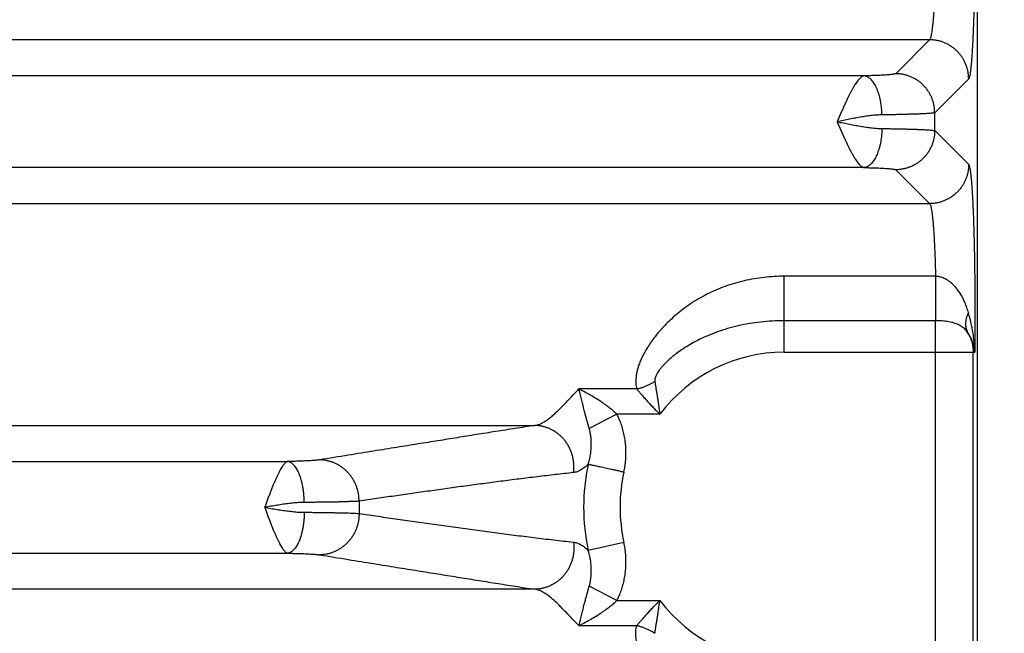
# Model space of a CAD drawing. Header units: inches. Extents: x 0 to 34, y 0 to 22.
# Tile 9 of 47: x 9.2 to 10.2, y 5.4 to 6. Entities that reach past the tile are written whole.
import ezdxf

# ---------------------------------------------------------------- set-up
doc = ezdxf.new("R2010")
doc.units = ezdxf.units.IN
doc.header["$LTSCALE"] = 1.87
doc.header["$MEASUREMENT"] = 0
doc.layers.get('0').update_dxf_attribs({"linetype": 'CONTINUOUS'})
doc.layers.add('DIMENSIONS', color=7, linetype='CONTINUOUS')
doc.styles.get("Standard").update_dxf_attribs({"font": 'txt', "width": 0.8})
doc.dimstyles.new('DIMSTYLE_1', dxfattribs={"dimtxt": 0.125, "dimasz": 0.18, "dimexe": 0.18, "dimexo": 0.0625, "dimgap": 0.09, "dimtad": 0, "dimtih": 1, "dimtoh": 1, "dimdec": 3, "dimzin": 4, "dimdsep": 46, "dimtxsty": 'STANDARD', "dimblk": '_FILLED', "dimblk1": '_FILLED', "dimblk2": '_FILLED', "dimcen": 0.09, "dimadec": 0, "dimazin": 0, "dimtp": 0.01, "dimtm": 0.01, "dimtfac": 1, "dimtdec": 3, "dimtofl": 0, "dimtmove": 0, "dimatfit": 3, "dimldrblk": '_FILLED', "dimfxl": 1, "dimtolj": 1, "dimtzin": 4, "dimarcsym": 0})

# ---------------------------------------------------------------- blocks, each defined once
blk = doc.blocks.new('_FILLED')
at = {"color": 0, "linetype": 'BYBLOCK'}
blk.add_solid([(0, 0), (-1, 0.1736), (-1, -0.1736)], dxfattribs=at)
blk = doc.blocks.new('*D2')
at = {"layer": 'DIMENSIONS', "color": 2, "linetype": 'CONTINUOUS'}
for p, q in [((8.6158, 6.6932), (11.0332, 6.6932)), ((10.9082, 6.6932), (10.9082, 6.156)), ((10.9082, 4.9582), (10.9082, 5.7185)), ((10.1253, 4.9582), (11.0332, 4.9582))]:
    blk.add_line(p, q, dxfattribs=at)
at = {"layer": 'DIMENSIONS', "color": 2, "linetype": 'CONTINUOUS', "xscale": 0.18, "yscale": 0.18, "zscale": 0.18}
for p, rotation in [((10.9082, 6.6932), 90), ((10.9082, 4.9582), 270)]:
    blk.add_blockref('_FILLED', p, dxfattribs=dict(at, rotation=rotation))
at = {"layer": 'DIMENSIONS', "color": 2, "linetype": 'CONTINUOUS', "width": 0.8}
for s, p in [('1.735', (10.5582, 5.9685)), ('[', (10.5582, 5.781)), (']', (11.1582, 5.781)), ('44.07', (10.6582, 5.781))]:
    blk.add_text(s, height=0.125, dxfattribs=at).set_placement(p)
blk = doc.blocks.new('*D3')
at = {"layer": 'DIMENSIONS', "color": 2, "linetype": 'CONTINUOUS'}
for p, q in [((10.1057, 8.5082), (11.7832, 8.5082)), ((11.6582, 8.5082), (11.6582, 7.3248)), ((11.6582, 4.9582), (11.6582, 6.8873)), ((10.1253, 4.9582), (11.7832, 4.9582))]:
    blk.add_line(p, q, dxfattribs=at)
at = {"layer": 'DIMENSIONS', "color": 2, "linetype": 'CONTINUOUS', "xscale": 0.18, "yscale": 0.18, "zscale": 0.18}
for p, rotation in [((11.6582, 8.5082), 90), ((11.6582, 4.9582), 270)]:
    blk.add_blockref('_FILLED', p, dxfattribs=dict(at, rotation=rotation))
at = {"layer": 'DIMENSIONS', "color": 2, "linetype": 'CONTINUOUS', "width": 0.8}
for s, p in [('3.550', (11.3082, 7.1373)), ('[', (11.3082, 6.9498)), (']', (11.9082, 6.9498)), ('90.17', (11.4082, 6.9498))]:
    blk.add_text(s, height=0.125, dxfattribs=at).set_placement(p)

msp = doc.modelspace()

# ---------------------------------------------------------------- linework, layer by layer
at = {"color": 7, "linetype": 'CONTINUOUS'}
for p, q in [((10.1627, 5.0581), (10.1627, 8.3407)), ((10.1136, 5.9871), (6.7428, 5.9871)), ((10.1136, 5.9871), (10.0789, 5.9523)), ((10.0465, 5.9501), (6.8099, 5.9501)), ((10.1536, 5.9471), (10.1188, 5.9124)), ((10.1188, 5.894), (10.1188, 5.9124)), ((10.1188, 5.894), (10.1536, 5.8592)), ((10.0465, 5.8562), (6.8099, 5.8562)), ((10.0789, 5.854), (10.1136, 5.8193)), ((6.7428, 5.8193), (10.1136, 5.8193)), ((10.1196, 5.7449), (9.9647, 5.7449)), ((9.9647, 5.6671), (9.9647, 5.7449)), ((10.1197, 5.6993), (9.9647, 5.6993)), ((10.1197, 5.317), (10.1197, 5.6993)), ((9.9647, 5.6671), (10.1598, 5.6671)), ((10.1582, 5.3493), (10.1582, 5.6671)), ((9.8138, 5.6294), (9.7547, 5.6294)), ((9.7936, 5.6035), (9.7653, 5.5888)), ((9.8375, 5.6035), (9.7936, 5.6035)), ((7.1471, 5.5921), (9.7093, 5.5921)), ((7.3997, 5.5551), (9.4567, 5.5551)), ((9.8007, 5.4721), (9.7643, 5.4641)), ((7.3997, 5.4612), (9.4567, 5.4612)), ((9.7093, 5.4243), (7.1471, 5.4243)), ((9.7936, 5.4128), (9.7653, 5.4275)), ((9.7936, 5.4128), (9.8375, 5.4128)), ((9.7547, 5.387), (9.8138, 5.387))]:
    msp.add_line(p, q, dxfattribs=at)
for radius, start, end in [(0.1589, 90, 143.1411), (0.2052, 167.6105, 192.3903), (0.1679, 167.6097, 192.3902), (0.435, 179.1688, 180.8312), (0.1589, 216.8589, 270)]:
    msp.add_arc((9.9647, 5.5082), radius, start, end, dxfattribs=at)
for points, knots in [([(10.1536, 6.2542), (10.1538, 6.254), (10.1541, 6.2534), (10.1545, 6.2521), (10.1548, 6.2502), (10.1552, 6.2478), (10.1556, 6.2449), (10.156, 6.2414), (10.1564, 6.2374), (10.1567, 6.2329), (10.1571, 6.2279), (10.1574, 6.2224), (10.1577, 6.2164), (10.158, 6.2101), (10.1583, 6.2033), (10.1585, 6.1961), (10.1588, 6.1886), (10.159, 6.1808), (10.1592, 6.1727), (10.1594, 6.1642), (10.1595, 6.1556), (10.1597, 6.1468), (10.1598, 6.1378), (10.1599, 6.1286), (10.1599, 6.1193), (10.16, 6.11), (10.16, 6.1007), (10.16, 6.0913), (10.1599, 6.082), (10.1599, 6.0727), (10.1598, 6.0636), (10.1597, 6.0546), (10.1595, 6.0457), (10.1594, 6.0371), (10.1592, 6.0287), (10.159, 6.0205), (10.1588, 6.0127), (10.1585, 6.0052), (10.1583, 5.998), (10.158, 5.9912), (10.1577, 5.9849), (10.1574, 5.9789), (10.1571, 5.9735), (10.1567, 5.9684), (10.1564, 5.9639), (10.156, 5.9599), (10.1556, 5.9564), (10.1552, 5.9535), (10.1548, 5.9511), (10.1545, 5.9492), (10.1541, 5.948), (10.1538, 5.9473), (10.1536, 5.9471)], [0, 0, 0, 0, 0.002616, 0.006938, 0.013044, 0.020937, 0.030592, 0.041983, 0.055072, 0.069816, 0.086155, 0.104029, 0.123373, 0.144112, 0.16617, 0.189467, 0.213913, 0.239417, 0.265887, 0.293223, 0.321324, 0.350085, 0.379402, 0.409165, 0.439264, 0.469588, 0.500025, 0.530463, 0.560787, 0.590886, 0.620649, 0.649965, 0.678726, 0.706824, 0.734157, 0.760625, 0.786126, 0.810568, 0.833862, 0.855918, 0.876653, 0.895994, 0.913866, 0.930203, 0.944944, 0.95803, 0.969418, 0.979072, 0.986962, 0.993065, 0.997385, 1, 1, 1, 1]), ([(10.1136, 6.2143), (10.1138, 6.2141), (10.1142, 6.2136), (10.1146, 6.2125), (10.115, 6.2109), (10.1154, 6.2088), (10.1158, 6.2063), (10.1162, 6.2033), (10.1166, 6.1998), (10.117, 6.1959), (10.1174, 6.1916), (10.1177, 6.1869), (10.118, 6.1818), (10.1183, 6.1764), (10.1186, 6.1706), (10.1189, 6.1645), (10.1191, 6.1581), (10.1193, 6.1515), (10.1195, 6.1447), (10.1197, 6.1376), (10.1198, 6.1304), (10.1199, 6.1231), (10.12, 6.1157), (10.12, 6.1082), (10.12, 6.1007), (10.12, 6.0931), (10.12, 6.0857), (10.1199, 6.0782), (10.1198, 6.0709), (10.1197, 6.0637), (10.1195, 6.0567), (10.1193, 6.0498), (10.1191, 6.0432), (10.1189, 6.0368), (10.1186, 6.0307), (10.1183, 6.025), (10.118, 6.0195), (10.1177, 6.0144), (10.1174, 6.0097), (10.117, 6.0054), (10.1166, 6.0015), (10.1162, 5.9981), (10.1158, 5.9951), (10.1154, 5.9925), (10.115, 5.9905), (10.1146, 5.9889), (10.1142, 5.9878), (10.1138, 5.9872), (10.1136, 5.9871)], [0, 0, 0, 0, 0.003203, 0.008313, 0.015468, 0.024692, 0.035967, 0.049257, 0.06451, 0.081663, 0.100644, 0.121371, 0.143753, 0.167693, 0.193086, 0.219822, 0.247782, 0.276845, 0.306882, 0.337764, 0.369353, 0.401513, 0.434102, 0.466979, 0.5, 0.533021, 0.565898, 0.598487, 0.630647, 0.662237, 0.693118, 0.723155, 0.752218, 0.780178, 0.806914, 0.832307, 0.856247, 0.878629, 0.899356, 0.918337, 0.93549, 0.950743, 0.964033, 0.975308, 0.984532, 0.991687, 0.996797, 1, 1, 1, 1]), ([(10.1536, 5.9471), (10.1536, 5.9483), (10.1535, 5.9506), (10.153, 5.9541), (10.1522, 5.9575), (10.1512, 5.9608), (10.1498, 5.964), (10.1482, 5.9671), (10.1464, 5.97), (10.1442, 5.9728), (10.1419, 5.9754), (10.1393, 5.9777), (10.1365, 5.9799), (10.1336, 5.9817), (10.1305, 5.9834), (10.1273, 5.9847), (10.124, 5.9858), (10.1205, 5.9865), (10.1171, 5.987), (10.1148, 5.9871), (10.1136, 5.9871)], [0, 0, 0, 0, 0.055527, 0.111062, 0.166607, 0.222159, 0.277718, 0.333283, 0.388853, 0.444426, 0.5, 0.555575, 0.611148, 0.666717, 0.722282, 0.777842, 0.833394, 0.888938, 0.944473, 1, 1, 1, 1]), ([(10.0465, 5.9501), (10.0461, 5.9501), (10.0453, 5.9498), (10.044, 5.9491), (10.0428, 5.9481), (10.0415, 5.9468), (10.0401, 5.9452), (10.0387, 5.9433), (10.0372, 5.9411), (10.0357, 5.9386), (10.0342, 5.9358), (10.0326, 5.9329), (10.0309, 5.9297), (10.0293, 5.9262), (10.0276, 5.9227), (10.0259, 5.9189), (10.0242, 5.9151), (10.0224, 5.9112), (10.0207, 5.9072), (10.0195, 5.9045), (10.0189, 5.9031)], [0, 0, 0, 0, 0.021615, 0.046652, 0.075398, 0.108711, 0.146961, 0.189977, 0.23778, 0.290274, 0.347209, 0.408313, 0.47327, 0.541711, 0.61323, 0.687363, 0.76359, 0.841388, 0.920238, 1, 1, 1, 1]), ([(10.0789, 5.9523), (10.0788, 5.9522), (10.0784, 5.9521), (10.0777, 5.9519), (10.0767, 5.9517), (10.0753, 5.9516), (10.0737, 5.9514), (10.0717, 5.9512), (10.0694, 5.951), (10.0668, 5.9509), (10.064, 5.9507), (10.0609, 5.9506), (10.0576, 5.9505), (10.054, 5.9503), (10.0503, 5.9502), (10.0478, 5.9502), (10.0465, 5.9501)], [0, 0, 0, 0, 0.012556, 0.034621, 0.066697, 0.108792, 0.160676, 0.222014, 0.292415, 0.371547, 0.459114, 0.554622, 0.657323, 0.766404, 0.880974, 1, 1, 1, 1]), ([(10.0649, 5.9102), (10.0648, 5.9113), (10.0647, 5.9136), (10.0645, 5.9169), (10.0641, 5.9203), (10.0636, 5.9235), (10.063, 5.9267), (10.0622, 5.9297), (10.0613, 5.9326), (10.0603, 5.9353), (10.0593, 5.9379), (10.0581, 5.9402), (10.0569, 5.9424), (10.0555, 5.9443), (10.0541, 5.9459), (10.0527, 5.9473), (10.0512, 5.9485), (10.0496, 5.9493), (10.0481, 5.9499), (10.047, 5.9501), (10.0465, 5.9501)], [0, 0, 0, 0, 0.072498, 0.144632, 0.215994, 0.286182, 0.354811, 0.421516, 0.485955, 0.54782, 0.606843, 0.662801, 0.715533, 0.764946, 0.811033, 0.853894, 0.893758, 0.931004, 0.96618, 1, 1, 1, 1]), ([(10.1188, 5.9124), (10.1188, 5.9135), (10.1187, 5.9159), (10.1183, 5.9193), (10.1175, 5.9227), (10.1164, 5.9261), (10.1151, 5.9293), (10.1135, 5.9324), (10.1116, 5.9353), (10.1095, 5.9381), (10.1071, 5.9406), (10.1046, 5.943), (10.1018, 5.9451), (10.0989, 5.947), (10.0958, 5.9486), (10.0925, 5.95), (10.0892, 5.951), (10.0858, 5.9518), (10.0824, 5.9522), (10.08, 5.9523), (10.0789, 5.9523)], [0, 0, 0, 0, 0.055527, 0.111062, 0.166607, 0.222159, 0.277718, 0.333284, 0.388853, 0.444426, 0.500001, 0.555575, 0.611148, 0.666718, 0.722283, 0.777842, 0.833395, 0.888939, 0.944474, 1, 1, 1, 1]), ([(10.0649, 5.9102), (10.0633, 5.9101), (10.0601, 5.91), (10.0551, 5.9096), (10.0497, 5.9089), (10.044, 5.908), (10.0379, 5.9069), (10.0317, 5.9058), (10.0253, 5.9045), (10.0211, 5.9036), (10.0189, 5.9032)], [0, 0, 0, 0, 0.09769, 0.205934, 0.323715, 0.449606, 0.581739, 0.718574, 0.858412, 1, 1, 1, 1]), ([(10.1188, 5.9124), (10.1187, 5.9123), (10.1182, 5.9122), (10.1173, 5.912), (10.1159, 5.9119), (10.1141, 5.9117), (10.112, 5.9115), (10.1094, 5.9114), (10.1064, 5.9112), (10.1031, 5.9111), (10.0994, 5.9109), (10.0953, 5.9108), (10.0909, 5.9107), (10.0863, 5.9106), (10.0813, 5.9104), (10.076, 5.9103), (10.0705, 5.9103), (10.0668, 5.9102), (10.0649, 5.9102)], [0, 0, 0, 0, 0.009806, 0.027294, 0.052525, 0.085423, 0.125861, 0.173673, 0.228664, 0.29061, 0.359255, 0.434316, 0.515482, 0.602411, 0.694732, 0.792051, 0.893954, 1, 1, 1, 1]), ([(10.0189, 5.9032), (10.0211, 5.9027), (10.0253, 5.9019), (10.0317, 5.9006), (10.0379, 5.8994), (10.044, 5.8983), (10.0497, 5.8975), (10.0551, 5.8968), (10.0601, 5.8963), (10.0633, 5.8962), (10.0649, 5.8962)], [0, 0, 0, 0, 0.141583, 0.281445, 0.418207, 0.550329, 0.67618, 0.793932, 0.902207, 1, 1, 1, 1]), ([(10.0189, 5.9031), (10.0195, 5.9018), (10.0207, 5.8991), (10.0224, 5.8951), (10.0242, 5.8912), (10.0259, 5.8874), (10.0276, 5.8837), (10.0293, 5.8801), (10.0309, 5.8767), (10.0326, 5.8735), (10.0342, 5.8705), (10.0357, 5.8678), (10.0372, 5.8653), (10.0387, 5.8631), (10.0401, 5.8611), (10.0415, 5.8595), (10.0428, 5.8582), (10.044, 5.8572), (10.0453, 5.8565), (10.0461, 5.8563), (10.0465, 5.8562)], [0, 0, 0, 0, 0.079225, 0.158213, 0.236036, 0.31223, 0.386325, 0.457846, 0.52632, 0.591325, 0.652475, 0.709451, 0.761959, 0.809781, 0.852848, 0.891071, 0.924398, 0.9533, 0.9784, 1, 1, 1, 1]), ([(10.0649, 5.8962), (10.0648, 5.895), (10.0647, 5.8928), (10.0645, 5.8894), (10.0641, 5.8861), (10.0636, 5.8828), (10.063, 5.8797), (10.0622, 5.8766), (10.0613, 5.8738), (10.0603, 5.871), (10.0593, 5.8685), (10.0581, 5.8661), (10.0569, 5.864), (10.0555, 5.8621), (10.0541, 5.8604), (10.0527, 5.859), (10.0512, 5.8579), (10.0496, 5.857), (10.0481, 5.8564), (10.047, 5.8563), (10.0465, 5.8562)], [0, 0, 0, 0, 0.072498, 0.144632, 0.215994, 0.286182, 0.354812, 0.421516, 0.485955, 0.54782, 0.606842, 0.662801, 0.715533, 0.764945, 0.811032, 0.853894, 0.893758, 0.931004, 0.96618, 1, 1, 1, 1]), ([(10.0649, 5.8962), (10.0668, 5.8961), (10.0705, 5.8961), (10.076, 5.896), (10.0813, 5.8959), (10.0863, 5.8958), (10.0909, 5.8957), (10.0953, 5.8955), (10.0994, 5.8954), (10.1031, 5.8953), (10.1064, 5.8951), (10.1094, 5.895), (10.112, 5.8948), (10.1141, 5.8946), (10.1159, 5.8945), (10.1173, 5.8943), (10.1182, 5.8942), (10.1187, 5.894), (10.1188, 5.894)], [0, 0, 0, 0, 0.106046, 0.207949, 0.305268, 0.397589, 0.484517, 0.565683, 0.640743, 0.709389, 0.771335, 0.826327, 0.874139, 0.914577, 0.947475, 0.972706, 0.990194, 1, 1, 1, 1]), ([(10.1188, 5.894), (10.1188, 5.8928), (10.1187, 5.8905), (10.1183, 5.887), (10.1175, 5.8836), (10.1164, 5.8803), (10.1151, 5.8771), (10.1135, 5.874), (10.1116, 5.871), (10.1095, 5.8683), (10.1071, 5.8657), (10.1046, 5.8633), (10.1018, 5.8612), (10.0989, 5.8593), (10.0958, 5.8577), (10.0925, 5.8564), (10.0892, 5.8553), (10.0858, 5.8546), (10.0824, 5.8541), (10.08, 5.854), (10.0789, 5.854)], [0, 0, 0, 0, 0.055527, 0.111062, 0.166607, 0.222159, 0.277718, 0.333284, 0.388853, 0.444426, 0.500001, 0.555575, 0.611148, 0.666718, 0.722283, 0.777842, 0.833395, 0.888939, 0.944474, 1, 1, 1, 1]), ([(10.0465, 5.8562), (10.0478, 5.8562), (10.0503, 5.8561), (10.054, 5.856), (10.0576, 5.8559), (10.0609, 5.8558), (10.064, 5.8556), (10.0668, 5.8555), (10.0694, 5.8553), (10.0717, 5.8551), (10.0737, 5.855), (10.0753, 5.8548), (10.0767, 5.8546), (10.0777, 5.8544), (10.0784, 5.8542), (10.0788, 5.8541), (10.0789, 5.854)], [0, 0, 0, 0, 0.119071, 0.233636, 0.342714, 0.445413, 0.540918, 0.62848, 0.707605, 0.778, 0.839334, 0.891215, 0.933307, 0.965381, 0.987445, 1, 1, 1, 1]), ([(10.1536, 5.8592), (10.1536, 5.8581), (10.1535, 5.8557), (10.153, 5.8523), (10.1522, 5.8489), (10.1512, 5.8455), (10.1498, 5.8423), (10.1482, 5.8392), (10.1464, 5.8363), (10.1442, 5.8335), (10.1419, 5.831), (10.1393, 5.8286), (10.1365, 5.8265), (10.1336, 5.8246), (10.1305, 5.823), (10.1273, 5.8216), (10.124, 5.8206), (10.1205, 5.8198), (10.1171, 5.8194), (10.1148, 5.8193), (10.1136, 5.8193)], [0, 0, 0, 0, 0.055527, 0.111062, 0.166607, 0.222159, 0.277718, 0.333283, 0.388853, 0.444426, 0.5, 0.555575, 0.611148, 0.666717, 0.722282, 0.777842, 0.833394, 0.888938, 0.944473, 1, 1, 1, 1]), ([(10.1536, 5.8592), (10.1538, 5.859), (10.1541, 5.8584), (10.1544, 5.8571), (10.1548, 5.8553), (10.1552, 5.8529), (10.1556, 5.8499), (10.156, 5.8464), (10.1564, 5.8423), (10.1567, 5.8378), (10.1571, 5.8327), (10.1574, 5.8272), (10.1577, 5.8212), (10.158, 5.8147), (10.1583, 5.8079), (10.1586, 5.8007), (10.1588, 5.7931), (10.159, 5.7851), (10.1592, 5.7769), (10.1594, 5.7684), (10.1596, 5.7597), (10.1597, 5.7507), (10.1598, 5.7416), (10.1599, 5.7324), (10.1599, 5.723), (10.16, 5.7136), (10.16, 5.7042), (10.16, 5.6948), (10.1599, 5.6854), (10.1599, 5.6762), (10.1598, 5.6701), (10.1598, 5.6671)], [0, 0, 0, 0, 0.004148, 0.011013, 0.020751, 0.033398, 0.048939, 0.067321, 0.088464, 0.112267, 0.138632, 0.167473, 0.198698, 0.232202, 0.267863, 0.305542, 0.345087, 0.386343, 0.429149, 0.473329, 0.518709, 0.565141, 0.612479, 0.660572, 0.709246, 0.758265, 0.807384, 0.856354, 0.904935, 0.95289, 1, 1, 1, 1]), ([(10.1136, 5.8193), (10.1138, 5.8191), (10.1141, 5.8186), (10.1145, 5.8175), (10.115, 5.816), (10.1154, 5.814), (10.1158, 5.8115), (10.1162, 5.8086), (10.1166, 5.8053), (10.1169, 5.8015), (10.1173, 5.7973), (10.1176, 5.7927), (10.118, 5.7878), (10.1183, 5.7825), (10.1186, 5.7769), (10.1188, 5.771), (10.1191, 5.7648), (10.1193, 5.7583), (10.1195, 5.7517), (10.1196, 5.7471), (10.1196, 5.7449)], [0, 0, 0, 0, 0.009554, 0.024712, 0.045892, 0.073164, 0.106473, 0.14571, 0.19074, 0.241395, 0.297479, 0.358758, 0.424964, 0.49581, 0.570995, 0.650197, 0.733069, 0.819248, 0.908355, 1, 1, 1, 1]), ([(9.9647, 5.7449), (9.9613, 5.7449), (9.9544, 5.7447), (9.9441, 5.7438), (9.9339, 5.7423), (9.9238, 5.7403), (9.9139, 5.7377), (9.9042, 5.7345), (9.8948, 5.7308), (9.8857, 5.7265), (9.8771, 5.7218), (9.869, 5.7167), (9.8614, 5.7114), (9.8545, 5.7058), (9.8481, 5.7001), (9.8423, 5.6944), (9.8372, 5.6887), (9.8326, 5.6831), (9.8286, 5.6777), (9.8251, 5.6724), (9.8221, 5.6673), (9.8196, 5.6625), (9.8175, 5.6579), (9.8158, 5.6536), (9.8146, 5.6495), (9.8136, 5.6456), (9.8131, 5.642), (9.8128, 5.6385), (9.8128, 5.6353), (9.8132, 5.6322), (9.8136, 5.6303), (9.8138, 5.6294)], [0, 0, 0, 0, 0.048976, 0.098145, 0.147381, 0.196569, 0.245603, 0.294363, 0.342713, 0.390443, 0.437292, 0.482989, 0.527266, 0.569889, 0.610661, 0.649428, 0.686092, 0.720589, 0.752895, 0.783016, 0.810994, 0.836893, 0.860806, 0.882882, 0.903274, 0.922186, 0.939795, 0.956258, 0.971698, 0.986237, 1, 1, 1, 1]), ([(10.1533, 5.7078), (10.1528, 5.7095), (10.1517, 5.7129), (10.1499, 5.7178), (10.1477, 5.7225), (10.1453, 5.7268), (10.1427, 5.7306), (10.1401, 5.7338), (10.1376, 5.7364), (10.1352, 5.7386), (10.1328, 5.7403), (10.1306, 5.7417), (10.1285, 5.7427), (10.1266, 5.7435), (10.1247, 5.7441), (10.123, 5.7445), (10.1213, 5.7448), (10.1202, 5.7448), (10.1196, 5.7449)], [0, 0, 0, 0, 0.100533, 0.200217, 0.297408, 0.390467, 0.476518, 0.55367, 0.621984, 0.682644, 0.736747, 0.785144, 0.828486, 0.867669, 0.90382, 0.93759, 0.969459, 1, 1, 1, 1]), ([(10.1196, 5.7449), (10.1196, 5.7438), (10.1196, 5.7418), (10.1196, 5.7386), (10.1196, 5.7354), (10.1196, 5.7322), (10.1196, 5.729), (10.1196, 5.7258), (10.1196, 5.7226), (10.1196, 5.7195), (10.1196, 5.7165), (10.1196, 5.7136), (10.1196, 5.7108), (10.1197, 5.7081), (10.1197, 5.7057), (10.1197, 5.7034), (10.1197, 5.7013), (10.1197, 5.7), (10.1197, 5.6993)], [0, 0, 0, 0, 0.067603, 0.136787, 0.207061, 0.277933, 0.348904, 0.419476, 0.489154, 0.557449, 0.62388, 0.687982, 0.749304, 0.807416, 0.86191, 0.912403, 0.958541, 1, 1, 1, 1]), ([(10.1533, 5.7078), (10.1529, 5.7069), (10.1522, 5.7053), (10.1514, 5.7028), (10.1508, 5.7004), (10.1504, 5.698), (10.1504, 5.6956), (10.1505, 5.6934), (10.1509, 5.6912), (10.1516, 5.6892), (10.1522, 5.6879), (10.1525, 5.6873)], [0, 0, 0, 0, 0.127598, 0.25058, 0.368935, 0.482793, 0.592434, 0.6983, 0.800992, 0.901266, 1, 1, 1, 1]), ([(10.1598, 5.6671), (10.1597, 5.6694), (10.1595, 5.6743), (10.1587, 5.6819), (10.1575, 5.6901), (10.1557, 5.6988), (10.1541, 5.7047), (10.1533, 5.7078)], [0, 0, 0, 0, 0.167625, 0.353903, 0.556483, 0.7728, 1, 1, 1, 1]), ([(9.9647, 5.6993), (9.9607, 5.6993), (9.9527, 5.6991), (9.9408, 5.6981), (9.9292, 5.6965), (9.9178, 5.6942), (9.9069, 5.6914), (9.8966, 5.688), (9.8869, 5.6842), (9.8781, 5.6802), (9.8705, 5.6762), (9.864, 5.6723), (9.8584, 5.6686), (9.8537, 5.6651), (9.8496, 5.6619), (9.8462, 5.6588), (9.8432, 5.656), (9.8408, 5.6534), (9.8387, 5.651), (9.837, 5.6488), (9.8356, 5.6468), (9.8345, 5.6449), (9.8336, 5.6432), (9.833, 5.6417), (9.8326, 5.6404), (9.8323, 5.6392), (9.8323, 5.6381), (9.8323, 5.6375), (9.8324, 5.6372)], [0, 0, 0, 0, 0.077891, 0.155219, 0.231573, 0.306538, 0.379565, 0.450338, 0.518466, 0.581467, 0.637384, 0.686259, 0.729292, 0.767236, 0.800733, 0.830353, 0.856545, 0.879707, 0.900164, 0.9182, 0.934049, 0.947935, 0.96006, 0.970583, 0.979648, 0.987432, 0.994143, 1, 1, 1, 1]), ([(10.1525, 5.6873), (10.1521, 5.6879), (10.1512, 5.6892), (10.1495, 5.6909), (10.1477, 5.6925), (10.1456, 5.6939), (10.1434, 5.6951), (10.141, 5.6962), (10.1385, 5.697), (10.1359, 5.6977), (10.1333, 5.6982), (10.1306, 5.6987), (10.1279, 5.699), (10.1251, 5.6992), (10.1224, 5.6993), (10.1206, 5.6993), (10.1197, 5.6993)], [0, 0, 0, 0, 0.064284, 0.129526, 0.195965, 0.263816, 0.333227, 0.404216, 0.476644, 0.550243, 0.62469, 0.699669, 0.774903, 0.85016, 0.92525, 1, 1, 1, 1]), ([(10.1598, 5.6671), (10.1597, 5.6685), (10.1593, 5.6712), (10.1584, 5.6754), (10.1569, 5.6795), (10.155, 5.6835), (10.1534, 5.686), (10.1525, 5.6873)], [0, 0, 0, 0, 0.189316, 0.385019, 0.58596, 0.791225, 1, 1, 1, 1]), ([(10.1525, 5.6873), (10.153, 5.6865), (10.1539, 5.685), (10.155, 5.6826), (10.156, 5.6801), (10.1568, 5.6776), (10.1574, 5.675), (10.1579, 5.6724), (10.1581, 5.6697), (10.1582, 5.668), (10.1582, 5.6671)], [0, 0, 0, 0, 0.124983, 0.249959, 0.374937, 0.499928, 0.624938, 0.74996, 0.874984, 1, 1, 1, 1]), ([(9.8138, 5.6294), (9.8149, 5.6296), (9.8171, 5.6302), (9.8203, 5.6312), (9.8235, 5.6325), (9.8265, 5.6339), (9.8295, 5.6354), (9.8314, 5.6366), (9.8324, 5.6372)], [0, 0, 0, 0, 0.165425, 0.33235, 0.50003, 0.667702, 0.834608, 1, 1, 1, 1]), ([(9.8324, 5.6372), (9.8325, 5.6362), (9.8329, 5.634), (9.8334, 5.6306), (9.834, 5.6269), (9.8347, 5.6228), (9.8353, 5.6185), (9.836, 5.6138), (9.8368, 5.6088), (9.8373, 5.6053), (9.8375, 5.6035)], [0, 0, 0, 0, 0.092173, 0.193177, 0.303373, 0.423044, 0.552343, 0.691422, 0.840577, 1, 1, 1, 1]), ([(9.7093, 5.5921), (9.7103, 5.5922), (9.7124, 5.5926), (9.7155, 5.5938), (9.7187, 5.5954), (9.722, 5.5976), (9.7255, 5.6002), (9.7291, 5.6033), (9.7328, 5.6068), (9.7368, 5.6107), (9.7409, 5.6149), (9.7452, 5.6195), (9.7498, 5.6244), (9.753, 5.6277), (9.7547, 5.6294)], [0, 0, 0, 0, 0.050848, 0.105959, 0.16622, 0.232368, 0.304957, 0.384261, 0.470393, 0.563375, 0.663082, 0.769304, 0.881742, 1, 1, 1, 1]), ([(9.7653, 5.5888), (9.765, 5.5899), (9.7644, 5.592), (9.7634, 5.5955), (9.7623, 5.5992), (9.7612, 5.6033), (9.7601, 5.6077), (9.7589, 5.6125), (9.7576, 5.6177), (9.7562, 5.6234), (9.7552, 5.6273), (9.7547, 5.6294)], [0, 0, 0, 0, 0.077718, 0.162748, 0.255333, 0.355965, 0.464853, 0.582576, 0.709995, 0.848708, 1, 1, 1, 1]), ([(9.7936, 5.6035), (9.7926, 5.6045), (9.7904, 5.6066), (9.7866, 5.6096), (9.7824, 5.6129), (9.7775, 5.6162), (9.7721, 5.6197), (9.7664, 5.6231), (9.7605, 5.6264), (9.7566, 5.6284), (9.7547, 5.6294)], [0, 0, 0, 0, 0.09248, 0.194641, 0.308001, 0.433928, 0.571519, 0.716899, 0.862428, 1, 1, 1, 1]), ([(9.8138, 5.6294), (9.8146, 5.6285), (9.8161, 5.6268), (9.8184, 5.624), (9.821, 5.621), (9.8239, 5.6178), (9.827, 5.6145), (9.8303, 5.6109), (9.8338, 5.6072), (9.8363, 5.6048), (9.8375, 5.6035)], [0, 0, 0, 0, 0.09462, 0.198418, 0.311286, 0.432959, 0.563045, 0.701145, 0.846941, 1, 1, 1, 1]), ([(9.8007, 5.5442), (9.8012, 5.5463), (9.8019, 5.5505), (9.8027, 5.5569), (9.8029, 5.5633), (9.8028, 5.5696), (9.8022, 5.5758), (9.8012, 5.5818), (9.7998, 5.5877), (9.7981, 5.5933), (9.7961, 5.5985), (9.7945, 5.6019), (9.7936, 5.6035)], [0, 0, 0, 0, 0.105789, 0.211186, 0.315892, 0.419623, 0.522102, 0.623036, 0.721906, 0.818087, 0.910971, 1, 1, 1, 1]), ([(9.7093, 5.5921), (9.7027, 5.591), (9.6894, 5.589), (9.6695, 5.5858), (9.6498, 5.5827), (9.6301, 5.5795), (9.6102, 5.5763), (9.5897, 5.573), (9.5678, 5.5695), (9.544, 5.5657), (9.5176, 5.5614), (9.4991, 5.5584), (9.4893, 5.5568)], [0, 0, 0, 0, 0.090598, 0.18086, 0.270653, 0.35986, 0.449365, 0.541895, 0.640351, 0.747618, 0.866553, 1, 1, 1, 1]), ([(9.7491, 5.5438), (9.7493, 5.545), (9.7495, 5.5473), (9.7496, 5.5509), (9.7493, 5.5545), (9.7488, 5.558), (9.748, 5.5615), (9.7469, 5.565), (9.7455, 5.5683), (9.7439, 5.5714), (9.7419, 5.5744), (9.7398, 5.5773), (9.7374, 5.5799), (9.7349, 5.5823), (9.7321, 5.5845), (9.7292, 5.5865), (9.7261, 5.5881), (9.7229, 5.5895), (9.7196, 5.5906), (9.7162, 5.5914), (9.7128, 5.5919), (9.7105, 5.5921), (9.7093, 5.5921)], [0, 0, 0, 0, 0.050572, 0.101213, 0.151897, 0.202598, 0.253286, 0.303937, 0.354522, 0.405019, 0.455404, 0.50566, 0.555772, 0.605728, 0.655522, 0.705153, 0.754623, 0.803941, 0.853119, 0.902174, 0.951127, 1, 1, 1, 1]), ([(9.7643, 5.5522), (9.7648, 5.5538), (9.7657, 5.557), (9.7666, 5.562), (9.7672, 5.5671), (9.7674, 5.5721), (9.7673, 5.5769), (9.7669, 5.5813), (9.7662, 5.5852), (9.7656, 5.5877), (9.7653, 5.5888)], [0, 0, 0, 0, 0.133744, 0.271661, 0.410205, 0.545974, 0.675592, 0.796283, 0.905396, 1, 1, 1, 1]), ([(9.4567, 5.5551), (9.4564, 5.5551), (9.4556, 5.5548), (9.4546, 5.5541), (9.4535, 5.5531), (9.4523, 5.5518), (9.4511, 5.5502), (9.4499, 5.5482), (9.4487, 5.546), (9.4474, 5.5435), (9.446, 5.5408), (9.4447, 5.5378), (9.4433, 5.5346), (9.4419, 5.5312), (9.4404, 5.5276), (9.439, 5.5239), (9.4375, 5.5201), (9.436, 5.5162), (9.4345, 5.5122), (9.4336, 5.5095), (9.433, 5.5082)], [0, 0, 0, 0, 0.019741, 0.043278, 0.070955, 0.103384, 0.141007, 0.183752, 0.231487, 0.28409, 0.341307, 0.402829, 0.468314, 0.537365, 0.609551, 0.684384, 0.761351, 0.83994, 0.91964, 1, 1, 1, 1]), ([(9.4893, 5.5568), (9.4889, 5.5567), (9.488, 5.5566), (9.4864, 5.5564), (9.4845, 5.5563), (9.4824, 5.5561), (9.4799, 5.5559), (9.4773, 5.5558), (9.4743, 5.5557), (9.4711, 5.5555), (9.4678, 5.5554), (9.4642, 5.5553), (9.4605, 5.5552), (9.458, 5.5552), (9.4567, 5.5551)], [0, 0, 0, 0, 0.039047, 0.08735, 0.144802, 0.211131, 0.28594, 0.368779, 0.459107, 0.556304, 0.659722, 0.76866, 0.882344, 1, 1, 1, 1]), ([(9.4736, 5.5132), (9.4736, 5.5144), (9.4736, 5.5168), (9.4733, 5.5203), (9.473, 5.5238), (9.4725, 5.5272), (9.4719, 5.5305), (9.4712, 5.5337), (9.4704, 5.5367), (9.4695, 5.5396), (9.4685, 5.5422), (9.4674, 5.5447), (9.4663, 5.5469), (9.4651, 5.5489), (9.4638, 5.5507), (9.4624, 5.5522), (9.4611, 5.5534), (9.4596, 5.5543), (9.4582, 5.5549), (9.4572, 5.5551), (9.4567, 5.5551)], [0, 0, 0, 0, 0.074354, 0.14832, 0.221452, 0.293311, 0.363474, 0.431538, 0.497124, 0.559885, 0.619514, 0.675751, 0.728393, 0.77731, 0.822461, 0.863918, 0.901897, 0.936793, 0.969216, 1, 1, 1, 1]), ([(9.5297, 5.5145), (9.5297, 5.5156), (9.5296, 5.5179), (9.5292, 5.5214), (9.5285, 5.5248), (9.5276, 5.5281), (9.5264, 5.5313), (9.5249, 5.5345), (9.5232, 5.5375), (9.5213, 5.5403), (9.5191, 5.543), (9.5167, 5.5454), (9.5142, 5.5477), (9.5115, 5.5498), (9.5086, 5.5516), (9.5056, 5.5531), (9.5025, 5.5544), (9.4993, 5.5554), (9.496, 5.5562), (9.4927, 5.5567), (9.4905, 5.5568), (9.4893, 5.5568)], [0, 0, 0, 0, 0.053337, 0.106699, 0.160064, 0.213404, 0.266696, 0.319916, 0.373043, 0.426059, 0.478946, 0.531694, 0.584292, 0.636736, 0.689026, 0.741164, 0.79316, 0.845024, 0.896772, 0.948424, 1, 1, 1, 1]), ([(9.7491, 5.5438), (9.7429, 5.5431), (9.7305, 5.5417), (9.7119, 5.5395), (9.6934, 5.5372), (9.6749, 5.5349), (9.6566, 5.5324), (9.6384, 5.53), (9.6202, 5.5275), (9.602, 5.5249), (9.5839, 5.5224), (9.5658, 5.5198), (9.5478, 5.5171), (9.5357, 5.5154), (9.5297, 5.5145)], [0, 0, 0, 0, 0.08466, 0.16933, 0.253747, 0.337643, 0.420888, 0.503872, 0.586945, 0.669916, 0.752563, 0.834999, 0.917415, 1, 1, 1, 1]), ([(9.7643, 5.5522), (9.7636, 5.5516), (9.7623, 5.5504), (9.7604, 5.5489), (9.7584, 5.5475), (9.7565, 5.5463), (9.7547, 5.5454), (9.7528, 5.5446), (9.751, 5.5441), (9.7497, 5.5438), (9.7491, 5.5438)], [0, 0, 0, 0, 0.152252, 0.295423, 0.429707, 0.555566, 0.673859, 0.786199, 0.89431, 1, 1, 1, 1]), ([(9.8007, 5.5442), (9.7996, 5.5444), (9.7974, 5.5449), (9.7942, 5.5456), (9.791, 5.5463), (9.7878, 5.547), (9.7848, 5.5477), (9.7819, 5.5483), (9.7791, 5.5489), (9.7765, 5.5495), (9.7741, 5.55), (9.7719, 5.5505), (9.7699, 5.551), (9.7681, 5.5513), (9.7666, 5.5517), (9.7654, 5.552), (9.7646, 5.5521), (9.7643, 5.5522)], [0, 0, 0, 0, 0.090232, 0.179776, 0.26795, 0.354085, 0.437525, 0.517634, 0.593804, 0.665456, 0.732043, 0.793059, 0.848039, 0.896566, 0.93827, 0.972834, 1, 1, 1, 1]), ([(9.4736, 5.5132), (9.4721, 5.5132), (9.4687, 5.5131), (9.4635, 5.5127), (9.4579, 5.5121), (9.4519, 5.5113), (9.4458, 5.5103), (9.4394, 5.5093), (9.4352, 5.5085), (9.433, 5.5082)], [0, 0, 0, 0, 0.116433, 0.244989, 0.383956, 0.53098, 0.68388, 0.840722, 1, 1, 1, 1]), ([(9.5297, 5.5145), (9.529, 5.5144), (9.5275, 5.5143), (9.5251, 5.5142), (9.5222, 5.5141), (9.5189, 5.514), (9.5152, 5.5138), (9.5111, 5.5137), (9.5067, 5.5136), (9.5019, 5.5135), (9.4968, 5.5135), (9.4913, 5.5134), (9.4857, 5.5133), (9.4797, 5.5133), (9.4757, 5.5132), (9.4736, 5.5132)], [0, 0, 0, 0, 0.03583, 0.079593, 0.131076, 0.190029, 0.256172, 0.329193, 0.408744, 0.494446, 0.58589, 0.682638, 0.784232, 0.890188, 1, 1, 1, 1]), ([(9.433, 5.5082), (9.4336, 5.5068), (9.4345, 5.5041), (9.436, 5.5002), (9.4375, 5.4962), (9.439, 5.4924), (9.4404, 5.4887), (9.4419, 5.4851), (9.4433, 5.4817), (9.4447, 5.4785), (9.446, 5.4756), (9.4474, 5.4728), (9.4487, 5.4703), (9.4499, 5.4681), (9.4511, 5.4662), (9.4523, 5.4646), (9.4535, 5.4632), (9.4545, 5.4622), (9.4556, 5.4615), (9.4564, 5.4613), (9.4567, 5.4612)], [0, 0, 0, 0, 0.080347, 0.160104, 0.238711, 0.315673, 0.390493, 0.462672, 0.531721, 0.597204, 0.658723, 0.715931, 0.768532, 0.816256, 0.858965, 0.896637, 0.929082, 0.956645, 0.980203, 1, 1, 1, 1]), ([(9.433, 5.5082), (9.4352, 5.5078), (9.4394, 5.5071), (9.4458, 5.506), (9.4519, 5.5051), (9.4579, 5.5043), (9.4635, 5.5036), (9.4687, 5.5032), (9.4721, 5.5031), (9.4736, 5.5031)], [0, 0, 0, 0, 0.159195, 0.316039, 0.468996, 0.616089, 0.755114, 0.883677, 1, 1, 1, 1]), ([(9.4736, 5.5031), (9.4736, 5.5019), (9.4736, 5.4996), (9.4733, 5.496), (9.473, 5.4926), (9.4725, 5.4892), (9.4719, 5.4859), (9.4712, 5.4827), (9.4704, 5.4796), (9.4695, 5.4768), (9.4685, 5.4741), (9.4674, 5.4716), (9.4663, 5.4694), (9.4651, 5.4674), (9.4638, 5.4657), (9.4624, 5.4642), (9.4611, 5.463), (9.4596, 5.4621), (9.4582, 5.4615), (9.4572, 5.4613), (9.4567, 5.4612)], [0, 0, 0, 0, 0.074355, 0.148322, 0.221454, 0.293314, 0.363478, 0.431542, 0.497128, 0.55989, 0.619518, 0.675754, 0.728396, 0.777312, 0.822463, 0.86392, 0.901898, 0.936794, 0.969216, 1, 1, 1, 1]), ([(9.4736, 5.5031), (9.4757, 5.5031), (9.4797, 5.5031), (9.4857, 5.503), (9.4913, 5.503), (9.4968, 5.5029), (9.5019, 5.5028), (9.5067, 5.5027), (9.5111, 5.5026), (9.5152, 5.5025), (9.5189, 5.5024), (9.5222, 5.5023), (9.5251, 5.5021), (9.5275, 5.502), (9.529, 5.5019), (9.5297, 5.5019)], [0, 0, 0, 0, 0.109812, 0.215769, 0.317362, 0.41411, 0.505554, 0.591256, 0.670807, 0.743827, 0.809971, 0.868924, 0.920407, 0.96417, 1, 1, 1, 1]), ([(9.5297, 5.5019), (9.5297, 5.5007), (9.5296, 5.4984), (9.5292, 5.495), (9.5285, 5.4916), (9.5276, 5.4882), (9.5264, 5.485), (9.5249, 5.4819), (9.5232, 5.4789), (9.5213, 5.476), (9.5191, 5.4734), (9.5167, 5.4709), (9.5142, 5.4686), (9.5115, 5.4666), (9.5086, 5.4648), (9.5056, 5.4632), (9.5025, 5.4619), (9.4993, 5.4609), (9.496, 5.4601), (9.4927, 5.4597), (9.4905, 5.4596), (9.4893, 5.4595)], [0, 0, 0, 0, 0.053337, 0.1067, 0.160065, 0.213406, 0.266698, 0.319919, 0.373046, 0.426062, 0.47895, 0.531697, 0.584295, 0.636739, 0.689029, 0.741167, 0.793162, 0.845026, 0.896774, 0.948425, 1, 1, 1, 1]), ([(9.5297, 5.5019), (9.5363, 5.5009), (9.5494, 5.499), (9.5691, 5.4961), (9.5889, 5.4933), (9.6087, 5.4905), (9.6285, 5.4877), (9.6484, 5.485), (9.6683, 5.4823), (9.6884, 5.4798), (9.7086, 5.4772), (9.7288, 5.4748), (9.7423, 5.4733), (9.7491, 5.4726)], [0, 0, 0, 0, 0.090107, 0.180021, 0.270002, 0.360309, 0.450965, 0.541613, 0.632313, 0.723578, 0.815464, 0.907697, 1, 1, 1, 1]), ([(9.7491, 5.4726), (9.7493, 5.4714), (9.7495, 5.469), (9.7496, 5.4654), (9.7493, 5.4618), (9.7488, 5.4583), (9.748, 5.4548), (9.7469, 5.4514), (9.7455, 5.4481), (9.7439, 5.4449), (9.7419, 5.4419), (9.7398, 5.4391), (9.7374, 5.4364), (9.7349, 5.434), (9.7321, 5.4318), (9.7292, 5.4299), (9.7261, 5.4282), (9.7229, 5.4268), (9.7196, 5.4257), (9.7162, 5.4249), (9.7128, 5.4244), (9.7105, 5.4243), (9.7093, 5.4243)], [0, 0, 0, 0, 0.050571, 0.101211, 0.151895, 0.202594, 0.253282, 0.303932, 0.354517, 0.405013, 0.455398, 0.505654, 0.555766, 0.605722, 0.655516, 0.705147, 0.754618, 0.803937, 0.853116, 0.902172, 0.951125, 1, 1, 1, 1]), ([(9.7491, 5.4726), (9.7497, 5.4725), (9.7509, 5.4723), (9.7527, 5.4718), (9.7545, 5.471), (9.7564, 5.4701), (9.7583, 5.4689), (9.7603, 5.4676), (9.7623, 5.466), (9.7636, 5.4648), (9.7643, 5.4641)], [0, 0, 0, 0, 0.10114, 0.206635, 0.317715, 0.435477, 0.561034, 0.69585, 0.841572, 1, 1, 1, 1]), ([(9.7936, 5.4128), (9.7945, 5.4145), (9.7961, 5.4178), (9.7981, 5.4231), (9.7999, 5.4287), (9.8012, 5.4345), (9.8022, 5.4406), (9.8028, 5.4468), (9.8029, 5.4531), (9.8027, 5.4595), (9.8019, 5.4659), (9.8012, 5.4701), (9.8007, 5.4721)], [0, 0, 0, 0, 0.08928, 0.182311, 0.278575, 0.377502, 0.47851, 0.581086, 0.684874, 0.789528, 0.894692, 1, 1, 1, 1]), ([(9.7653, 5.4275), (9.7656, 5.4287), (9.7663, 5.4311), (9.7669, 5.4351), (9.7673, 5.4395), (9.7674, 5.4443), (9.7672, 5.4493), (9.7666, 5.4543), (9.7656, 5.4593), (9.7648, 5.4626), (9.7643, 5.4641)], [0, 0, 0, 0, 0.094943, 0.204207, 0.324926, 0.454506, 0.590189, 0.728616, 0.866392, 1, 1, 1, 1]), ([(9.4567, 5.4612), (9.458, 5.4612), (9.4605, 5.4611), (9.4642, 5.461), (9.4678, 5.4609), (9.4711, 5.4608), (9.4743, 5.4607), (9.4773, 5.4605), (9.4799, 5.4604), (9.4824, 5.4602), (9.4845, 5.4601), (9.4864, 5.4599), (9.488, 5.4597), (9.4889, 5.4596), (9.4893, 5.4595)], [0, 0, 0, 0, 0.117656, 0.23134, 0.340278, 0.443696, 0.540893, 0.631221, 0.714059, 0.788869, 0.855198, 0.91265, 0.960953, 1, 1, 1, 1]), ([(9.4893, 5.4595), (9.4991, 5.458), (9.5176, 5.4549), (9.544, 5.4507), (9.5678, 5.4468), (9.5897, 5.4433), (9.6102, 5.44), (9.6301, 5.4368), (9.6498, 5.4337), (9.6695, 5.4305), (9.6894, 5.4274), (9.7027, 5.4253), (9.7093, 5.4243)], [0, 0, 0, 0, 0.133447, 0.252382, 0.359649, 0.458105, 0.550635, 0.64014, 0.729347, 0.81914, 0.909402, 1, 1, 1, 1]), ([(9.7547, 5.387), (9.753, 5.3886), (9.7498, 5.392), (9.7452, 5.3968), (9.7409, 5.4014), (9.7367, 5.4057), (9.7328, 5.4096), (9.729, 5.4131), (9.7254, 5.4162), (9.722, 5.4188), (9.7187, 5.4209), (9.7155, 5.4226), (9.7124, 5.4237), (9.7103, 5.4241), (9.7093, 5.4243)], [0, 0, 0, 0, 0.118134, 0.230659, 0.337111, 0.437076, 0.530267, 0.616522, 0.695804, 0.768289, 0.834298, 0.894358, 0.949276, 1, 1, 1, 1]), ([(9.7547, 5.387), (9.7552, 5.389), (9.7562, 5.393), (9.7576, 5.3987), (9.7589, 5.4039), (9.7601, 5.4087), (9.7612, 5.4131), (9.7624, 5.4172), (9.7634, 5.4209), (9.7644, 5.4243), (9.765, 5.4265), (9.7653, 5.4275)], [0, 0, 0, 0, 0.152742, 0.292186, 0.419685, 0.537141, 0.64564, 0.745846, 0.838027, 0.922668, 1, 1, 1, 1]), ([(9.7546, 5.387), (9.7566, 5.3879), (9.7605, 5.39), (9.7664, 5.3933), (9.7722, 5.3967), (9.7776, 5.4001), (9.7824, 5.4035), (9.7867, 5.4067), (9.7904, 5.4098), (9.7926, 5.4118), (9.7936, 5.4128)], [0, 0, 0, 0, 0.139296, 0.284824, 0.429577, 0.566749, 0.692458, 0.805664, 0.907683, 1, 1, 1, 1]), ([(9.8138, 5.387), (9.8146, 5.3878), (9.8161, 5.3896), (9.8184, 5.3923), (9.8211, 5.3953), (9.8239, 5.3985), (9.827, 5.4019), (9.8303, 5.4054), (9.8338, 5.4091), (9.8363, 5.4116), (9.8375, 5.4128)], [0, 0, 0, 0, 0.0947, 0.198586, 0.311526, 0.43322, 0.563258, 0.701301, 0.847033, 1, 1, 1, 1]), ([(9.8324, 5.3791), (9.8325, 5.3802), (9.8329, 5.3823), (9.8334, 5.3858), (9.834, 5.3895), (9.8347, 5.3935), (9.8353, 5.3979), (9.836, 5.4026), (9.8368, 5.4076), (9.8373, 5.4111), (9.8375, 5.4128)], [0, 0, 0, 0, 0.092276, 0.193352, 0.3036, 0.423267, 0.552488, 0.691498, 0.840613, 1, 1, 1, 1]), ([(9.9647, 5.2715), (9.9613, 5.2715), (9.9544, 5.2717), (9.9442, 5.2725), (9.9339, 5.274), (9.9238, 5.276), (9.9139, 5.2786), (9.9042, 5.2818), (9.8948, 5.2856), (9.8858, 5.2898), (9.8772, 5.2945), (9.8691, 5.2996), (9.8615, 5.3049), (9.8546, 5.3105), (9.8482, 5.3161), (9.8424, 5.3218), (9.8373, 5.3275), (9.8327, 5.3331), (9.8287, 5.3385), (9.8252, 5.3438), (9.8222, 5.3488), (9.8197, 5.3536), (9.8176, 5.3582), (9.8159, 5.3626), (9.8146, 5.3667), (9.8137, 5.3707), (9.8131, 5.3743), (9.8128, 5.3778), (9.8128, 5.3811), (9.8132, 5.3841), (9.8136, 5.386), (9.8138, 5.387)], [0, 0, 0, 0, 0.048914, 0.098043, 0.147254, 0.196426, 0.245448, 0.294196, 0.34252, 0.390223, 0.437029, 0.48266, 0.526854, 0.569383, 0.610051, 0.648722, 0.685297, 0.719714, 0.751954, 0.782038, 0.81002, 0.835976, 0.86001, 0.882274, 0.902898, 0.922034, 0.93981, 0.956349, 0.971805, 0.986311, 1, 1, 1, 1]), ([(9.8324, 5.3791), (9.8314, 5.3797), (9.8295, 5.3809), (9.8265, 5.3825), (9.8235, 5.3839), (9.8203, 5.3851), (9.8171, 5.3861), (9.8149, 5.3867), (9.8138, 5.387)], [0, 0, 0, 0, 0.16539, 0.332295, 0.499967, 0.667646, 0.834573, 1, 1, 1, 1])]:
    msp.add_open_spline(points, degree=3, knots=knots, dxfattribs=at)

# ---------------------------------------------------------------- dimensions: what is measured, and where the dimension line sits
at = {"layer": 'DIMENSIONS', "color": 2, "linetype": 'CONTINUOUS'}
for base, p2, picture, middle in [((11.6582, 8.5082), (10.1057, 8.5082), '*D3', (11.6582, 7.1061)), ((10.9082, 6.6932), (8.6158, 6.6932), '*D2', (10.9082, 5.9373))]:
    dim = msp.add_linear_dim(base=base, p1=(10.1253, 4.9582), p2=p2, angle=90, dimstyle='DIMSTYLE_1', dxfattribs=at)
    dim.commit()
    dim.dimension.update_dxf_attribs({"geometry": picture, "text_midpoint": middle, "dimtype": 160})

doc.saveas('drawing.dxf')
